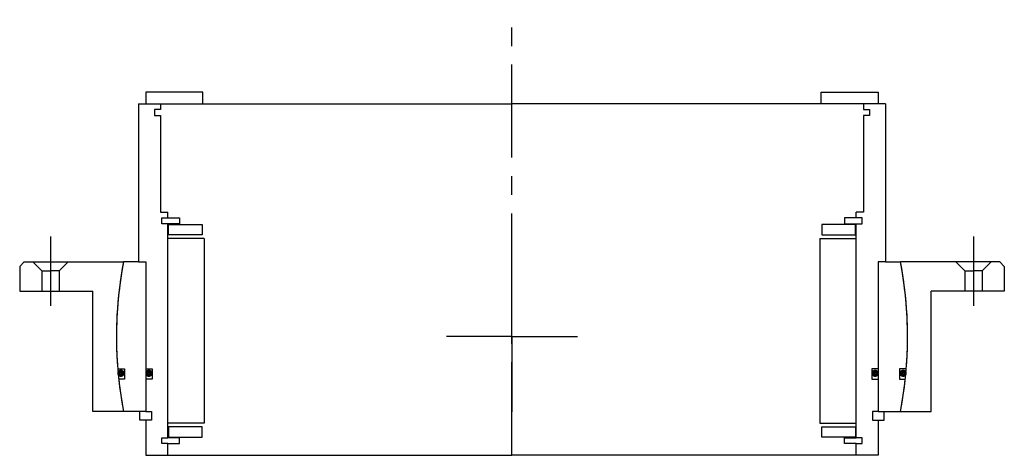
# Model space of a CAD drawing. Header units: millimetres. Extents: x -168 to 168, y -40 to 108.
import ezdxf

# ---------------------------------------------------------------- set-up
doc = ezdxf.new("R2010")
doc.units = ezdxf.units.MM
doc.linetypes.add('CENTER', pattern=[50.8, 31.75, -6.35, 6.35, -6.35])
doc.layers.add('Center', color=1, linetype='CENTER')

# ---------------------------------------------------------------- blocks, each defined once
blk = doc.blocks.new('in-sf210')
for p, q in [((-105.5, 83.5), (-125, 83.5)), ((-125, 83.5), (-125, 79.5)), ((-105.5, 79.5), (-105.5, 83.5)), ((105.5, 83.5), (125, 83.5)), ((105.5, 79.5), (105.5, 83.5)), ((125, 83.5), (125, 79.5)), ((-127.5, 79.5), (-127.5, 25.5)), ((-127.5, 79.5), (-120, 79.5)), ((-125, 79.5), (-105.5, 79.5)), ((-122, 77.5), (-122, 75.5)), ((-120, 77.5), (-122, 77.5)), ((-120, 79.5), (0, 79.5)), ((-120, 79.5), (-120, 77.5)), ((120, 79.5), (0, 79.5)), ((125, 79.5), (105.5, 79.5)), ((127.5, 79.5), (120, 79.5)), ((120, 79.5), (120, 77.5)), ((120, 77.5), (122, 77.5)), ((122, 77.5), (122, 75.5)), ((127.5, 79.5), (127.5, 25.5)), ((-122, 75.5), (-120, 75.5)), ((-120, 75.5), (-120, 42.5)), ((120, 75.5), (120, 42.5)), ((122, 75.5), (120, 75.5)), ((-120, 42.5), (-117.5, 42.5)), ((-119.5, 40.5), (-117.5, 40.5)), ((-119.5, 38.5), (-119.5, 40.5)), ((-117.5, 40.5), (-117.5, 42.5)), ((-117.5, 40.5), (-113.5, 40.5)), ((-113.5, 40.5), (-113.5, 38.5)), ((117.5, 40.5), (113.5, 40.5)), ((113.5, 40.5), (113.5, 38.5)), ((117.5, 40.5), (117.5, 42.5)), ((120, 42.5), (117.5, 42.5)), ((119.5, 40.5), (117.5, 40.5)), ((119.5, 38.5), (119.5, 40.5)), ((-117.5, 38.5), (-119.5, 38.5)), ((-117.5, -34.5), (-117.5, 38.5)), ((-113.5, 38.5), (-117.5, 38.5)), ((-117.25, 38.25), (-105.75, 38.25)), ((-117.25, 34.75), (-117.25, 38.25)), ((-105.75, 38.25), (-105.75, 34.75)), ((117.25, 38.25), (105.75, 38.25)), ((105.75, 38.25), (105.75, 34.75)), ((113.5, 38.5), (117.5, 38.5)), ((117.25, 34.75), (117.25, 38.25)), ((117.5, -34.5), (117.5, 38.5)), ((117.5, 38.5), (119.5, 38.5)), ((-105.75, 34.75), (-117.25, 34.75)), ((105.75, 34.75), (117.25, 34.75)), ((-105, 33.5), (-117.5, 33.5)), ((-105, 33.5), (-105, -29.5)), ((105, 33.5), (105, -29.5)), ((105, 33.5), (117.5, 33.5)), ((-127.5, 25.5), (-132.57, 25.5)), ((-127.5, 25.5), (-125, 25.5)), ((-125, 25.5), (-125, -25.5)), ((-125, 25.5), (-125, -11)), ((125, 25.5), (125, -11)), ((125, 25.5), (125, -25.5)), ((127.5, 25.5), (125, 25.5)), ((127.5, 25.5), (132.57, 25.5)), ((-134.55, -11), (-132.2, -11)), ((-132.2, -11), (-132.2, -14.5)), ((-125, -11), (-122.8, -11)), ((-122.8, -11), (-122.8, -14.5)), ((122.8, -11), (122.8, -14.5)), ((125, -11), (122.8, -11)), ((132.2, -11), (132.2, -14.5)), ((134.55, -11), (132.2, -11)), ((-132.2, -14.5), (-134.22, -14.5)), ((-125, -14.5), (-125, -25.5)), ((-122.8, -14.5), (-125, -14.5)), ((122.8, -14.5), (125, -14.5)), ((125, -14.5), (125, -25.5)), ((132.2, -14.5), (134.22, -14.5)), ((-125, -25.5), (-132.57, -25.5)), ((-127, -28.5), (-127, -25.5)), ((-125, -25.5), (-123, -25.5)), ((-123, -25.5), (-123, -28.5)), ((123, -25.5), (123, -28.5)), ((125, -25.5), (123, -25.5)), ((125, -25.5), (132.57, -25.5)), ((127, -28.5), (127, -25.5)), ((-125, -28.5), (-127, -28.5)), ((-125, -28.5), (-125, -40.5)), ((-123, -28.5), (-125, -28.5)), ((-105, -29.5), (-117.5, -29.5)), ((105, -29.5), (117.5, -29.5)), ((123, -28.5), (125, -28.5)), ((125, -28.5), (127, -28.5)), ((125, -28.5), (125, -40.5)), ((-117.25, -30.75), (-117.25, -34.25)), ((-105.75, -30.75), (-117.25, -30.75)), ((-105.75, -34.25), (-105.75, -30.75)), ((105.75, -34.25), (105.75, -30.75)), ((105.75, -30.75), (117.25, -30.75)), ((117.25, -30.75), (117.25, -34.25)), ((-119.5, -34.5), (-117.5, -34.5)), ((-119.5, -36.5), (-119.5, -34.5)), ((-117.5, -36.5), (-119.5, -36.5)), ((-113.5, -34.5), (-117.5, -34.5)), ((-117.5, -36.5), (-113.5, -36.5)), ((-117.5, -40.5), (-117.5, -36.5)), ((-117.25, -34.25), (-105.75, -34.25)), ((-113.5, -36.5), (-113.5, -34.5)), ((117.25, -34.25), (105.75, -34.25)), ((113.5, -34.5), (117.5, -34.5)), ((113.5, -36.5), (113.5, -34.5)), ((117.5, -36.5), (113.5, -36.5)), ((119.5, -34.5), (117.5, -34.5)), ((117.5, -36.5), (119.5, -36.5)), ((117.5, -40.5), (117.5, -36.5)), ((119.5, -36.5), (119.5, -34.5)), ((-125, -40.5), (-117.5, -40.5)), ((-117.5, -40.5), (0, -40.5)), ((117.5, -40.5), (0, -40.5)), ((125, -40.5), (117.5, -40.5))]:
    blk.add_line(p, q)
at = {"const_width": 1.2}
for points in [[(-132.81, -12.5, -1), (-134.11, -12.5, -1)], [(-123.26, -12.5, -1), (-124.56, -12.5, -1)], [(123.26, -12.5, 1), (124.56, -12.5, 1)], [(132.81, -12.5, 1), (134.11, -12.5, 1)]]:
    blk.add_lwpolyline(points, format="xyb", close=True, dxfattribs=at)
for start, end in [(169.1121, 184.6737), (355.3263, 10.8879), (186.1659, 190.8879), (349.1121, 353.8341)]:
    blk.add_arc((0, 0), 135, start, end)
at = {"layer": 'Center'}
blk.add_line((0, -40.5), (0, 108.19), dxfattribs=at)
blk = doc.blocks.new('4SF200-219 yderhus')
for p, q in [((-166.5, 25.5), (-168, 24)), ((-168, 24), (-168, 15.5)), ((-166.5, 25.5), (-132.57, 25.5)), ((-163.5, 25.5), (-160.5, 22.5)), ((-151.5, 25.5), (-154.5, 22.5)), ((166.5, 25.5), (132.57, 25.5)), ((151.5, 25.5), (154.5, 22.5)), ((163.5, 25.5), (160.5, 22.5)), ((166.5, 25.5), (168, 24)), ((168, 24), (168, 15.5)), ((-160.5, 22.5), (-160.5, 15.5)), ((-160.5, 22.5), (-157.5, 22.5)), ((-154.5, 22.5), (-157.5, 22.5)), ((-154.5, 22.5), (-154.5, 15.5)), ((154.5, 22.5), (154.5, 15.5)), ((154.5, 22.5), (157.5, 22.5)), ((160.5, 22.5), (157.5, 22.5)), ((160.5, 22.5), (160.5, 15.5)), ((-168, 15.5), (-143, 15.5)), ((-143, -25.5), (-143, 15.5)), ((143, -25.5), (143, 15.5)), ((168, 15.5), (143, 15.5)), ((-132.57, -25.5), (-143, -25.5)), ((132.57, -25.5), (143, -25.5))]:
    blk.add_line(p, q)
for start, end in [(169.1121, 190.8879), (349.1121, 10.8879)]:
    blk.add_arc((0, 0), 135, start, end)
at = {"layer": 'Center'}
for p, q in [((-157.5, 34.24), (-157.5, 10.5)), ((157.5, 34.24), (157.5, 10.5)), ((0, 0), (0, 25.63)), ((0, 0), (-22.37, 0)), ((0, 0), (0, -25.63)), ((0, 0), (22.37, 0))]:
    blk.add_line(p, q, dxfattribs=at)

msp = doc.modelspace()

# ---------------------------------------------------------------- block references
for name in ['in-sf210', '4SF200-219 yderhus']:
    msp.add_blockref(name, (0, 0))

doc.saveas('drawing.dxf')
